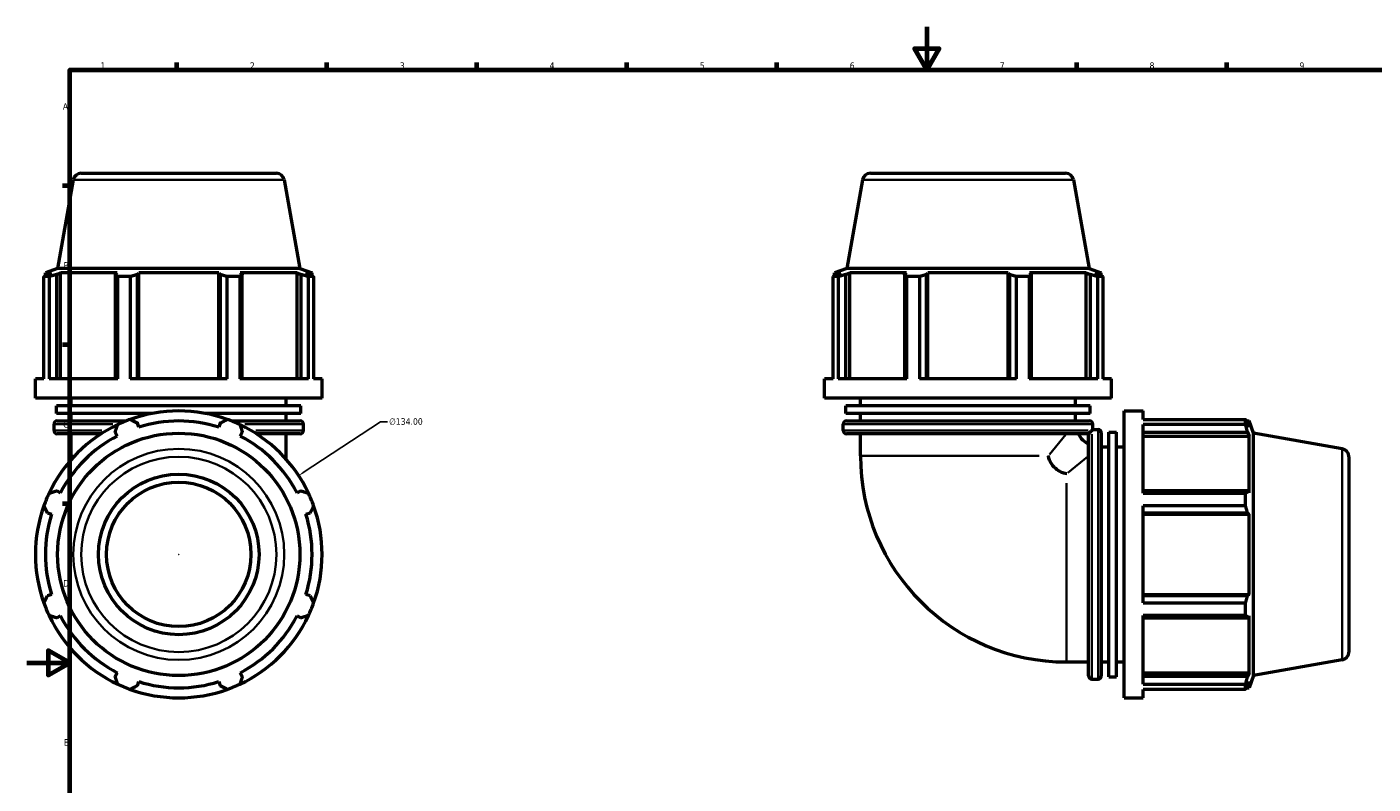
# Model space of a CAD drawing. Header units: millimetres. Extents: x 0 to 1131, y -545 to 1026.
# Tile 4 of 7: x 0 to 629, y 240 to 594. Entities that reach past the tile are written whole.
import ezdxf

# ---------------------------------------------------------------- set-up
doc = ezdxf.new("R2010")
doc.units = ezdxf.units.MM
for name, color, linetype, lineweight in [('Border (ANSI)', 7, 'Continuous', 70), ('Dimension (ANSI)', 7, 'Continuous', 25), ('Visible (ANSI)', 7, 'Continuous', 50), ('Visible Narrow (ANSI)', 7, 'Continuous', 35)]:
    doc.layers.add(name, color=color, linetype=linetype, lineweight=lineweight)
doc.styles.add('Note Text (ANSI)', font='tahoma.ttf')
doc.dimstyles.new('Default - mm (ANSI)', dxfattribs={"dimtxt": 3.048, "dimasz": 2.5, "dimexe": 3.175, "dimexo": 1.6002, "dimgap": 0.8, "dimtad": 0, "dimtoh": 1, "dimrnd": 1e-08, "dimzin": 4, "dimdsep": 46, "dimtxsty": 'Note Text (ANSI)', "dimcen": 0.09, "dimdle": 10, "dimclrd": 256, "dimclre": 256, "dimclrt": 256, "dimadec": 1, "dimazin": 1, "dimtfac": 1, "dimtofl": 0, "dimtmove": 0, "dimatfit": 3, "dimfxl": 1, "dimtolj": 1, "dimtzin": 4, "dimlwd": -1, "dimlwe": -1, "dimarcsym": 0})

# ---------------------------------------------------------------- blocks, each defined once
blk = doc.blocks.new('Borders Default Border')
at = {"layer": 'Border (ANSI)'}
for p, q in [((70.08, 574), (70.08, 577.45)), ((140.17, 574), (140.17, 577.45)), ((210.25, 574), (210.25, 577.45)), ((280.33, 574), (280.33, 577.45)), ((350.42, 574), (350.42, 577.45)), ((490.58, 574), (490.58, 577.45)), ((560.67, 574), (560.67, 577.45)), ((20, 519.75), (16.55, 519.75)), ((20, 445.5), (16.55, 445.5)), ((20, 371.25), (16.55, 371.25))]:
    blk.add_line(p, q, dxfattribs=at)
at = {"layer": 'Border (ANSI)', "flags": 128}
for points in [[(420.5, 594), (420.5, 574), (414.73, 584), (426.27, 584), (420.5, 574)], [(20, 20), (20, 574), (821, 574), (821, 20), (20, 20)], [(0, 297), (20, 297), (10, 302.77), (10, 291.23), (20, 297)]]:
    blk.add_lwpolyline(points, dxfattribs=at)
at = {"layer": 'Border (ANSI)', "char_height": 3.05, "attachment_point": 7, "style": 'Note Text (ANSI)'}
for s, insert in [('1', (34.35, 574.4)), ('2', (104.2, 574.4)), ('3', (174.26, 574.34)), ('4', (244.23, 574.4)), ('5', (314.48, 574.34)), ('6', (384.49, 574.34)), ('7', (454.6, 574.4)), ('8', (524.63, 574.33)), ('9', (594.7, 574.34)), ('A', (16.78, 555.35)), ('B', (17.15, 481.1)), ('C', (16.95, 406.8)), ('D', (16.96, 332.6)), ('E', (17.21, 258.35))]:
    blk.add_mtext(s, dxfattribs=dict(at, insert=insert))
blk = doc.blocks.new('*D13')
at = {"layer": 'Defpoints', "color": 0, "transparency": 16777216}
for p in [(126.96, 384.46), (14.96, 310.89)]:
    blk.add_point(p, dxfattribs=at)
at = {"layer": 'Dimension (ANSI)', "transparency": 16777216}
for p, q in [((165.25, 409.62), (129.05, 385.84)), ((168.47, 409.62), (165.25, 409.62)), ((70.87, 347.68), (71.05, 347.68)), ((70.96, 347.59), (70.96, 347.77))]:
    blk.add_line(p, q, dxfattribs=at)
blk.add_arc((70.96, 347.68), 67, 30.58556, 113.83959, dxfattribs=at)
blk.add_solid([(128.82, 386.18), (129.28, 385.49), (126.96, 384.46)], dxfattribs=at)
at = {"layer": 'Dimension (ANSI)', "transparency": 16777216, "insert": (169.27, 411.26), "char_height": 3.048, "attachment_point": 1, "style": 'Note Text (ANSI)'}
blk.add_mtext('\\A1;∅134.00', dxfattribs=at)

msp = doc.modelspace()

# ---------------------------------------------------------------- linework, layer by layer
at = {"layer": 'Visible (ANSI)'}
for p, q in [((21.6621, 522.5786), (14.362, 481.1774)), ((25.3552, 525.6774), (116.5619, 525.6774)), ((120.2549, 522.5786), (127.5551, 481.1774)), ((390.4848, 522.5786), (383.1847, 481.1774)), ((394.1778, 525.6774), (485.3846, 525.6774)), ((489.0776, 522.5786), (496.3778, 481.1774)), ((14.362, 481.1774), (8.6485, 479.0978)), ((11.5324, 479.0978), (8.6485, 479.0978)), ((8.6485, 477.8158), (8.6485, 479.0978)), ((11.5324, 479.0978), (9.6155, 478.3663)), ((13.906, 478.3663), (15.6889, 479.0978)), ((13.906, 429.5907), (13.906, 478.3663)), ((127.5551, 481.1774), (14.362, 481.1774)), ((42.187, 479.0978), (15.6889, 479.0978)), ((15.6889, 429.5907), (15.6889, 479.0978)), ((42.187, 479.0978), (41.2589, 478.3663)), ((41.2589, 478.3663), (41.2589, 429.5907)), ((51.6171, 478.3663), (52.2216, 479.0978)), ((51.6171, 429.5907), (51.6171, 478.3663)), ((89.6955, 479.0978), (52.2216, 479.0978)), ((52.2216, 429.5907), (52.2216, 479.0978)), ((89.6955, 479.0978), (90.2999, 478.3663)), ((89.6955, 429.5907), (89.6955, 479.0978)), ((90.2999, 478.3663), (90.2999, 429.5907)), ((100.6582, 478.3663), (99.7301, 479.0978)), ((126.2282, 479.0978), (99.7301, 479.0978)), ((100.6582, 429.5907), (100.6582, 478.3663)), ((126.2282, 479.0978), (128.0111, 478.3663)), ((126.2282, 429.5907), (126.2282, 479.0978)), ((127.5551, 481.1774), (133.2685, 479.0978)), ((128.0111, 478.3663), (128.0111, 429.5907)), ((132.3016, 478.3663), (130.3846, 479.0978)), ((133.2685, 479.0978), (130.3846, 479.0978)), ((133.2685, 477.8158), (133.2685, 479.0978)), ((383.1847, 481.1774), (377.4712, 479.0978)), ((380.3551, 479.0978), (377.4712, 479.0978)), ((377.4712, 477.8158), (377.4712, 479.0978)), ((380.3551, 479.0978), (378.4381, 478.3663)), ((382.7287, 478.3663), (384.5116, 479.0978)), ((382.7287, 429.5907), (382.7287, 478.3663)), ((496.3778, 481.1774), (383.1847, 481.1774)), ((384.5116, 429.5907), (384.5116, 479.0978)), ((411.0097, 479.0978), (384.5116, 479.0978)), ((411.0097, 479.0978), (410.0815, 478.3663)), ((410.0815, 478.3663), (410.0815, 429.5907)), ((420.4398, 478.3663), (421.0442, 479.0978)), ((420.4398, 429.5907), (420.4398, 478.3663)), ((458.5182, 479.0978), (421.0442, 479.0978)), ((421.0442, 429.5907), (421.0442, 479.0978)), ((458.5182, 479.0978), (459.1226, 478.3663)), ((458.5182, 429.5907), (458.5182, 479.0978)), ((459.1226, 478.3663), (459.1226, 429.5907)), ((469.4809, 478.3663), (468.5528, 479.0978)), ((495.0509, 479.0978), (468.5528, 479.0978)), ((469.4809, 429.5907), (469.4809, 478.3663)), ((495.0509, 479.0978), (496.8338, 478.3663)), ((495.0509, 429.5907), (495.0509, 479.0978)), ((496.3778, 481.1774), (502.0912, 479.0978)), ((496.8338, 478.3663), (496.8338, 429.5907)), ((501.1243, 478.3663), (499.2073, 479.0978)), ((502.0912, 479.0978), (499.2073, 479.0978)), ((502.0912, 477.8158), (502.0912, 479.0978)), ((10.3391, 477.3908), (7.9164, 477.3908)), ((7.9164, 429.5907), (7.9164, 477.3908)), ((10.3391, 477.3908), (10.3391, 429.5907)), ((48.2719, 477.3908), (42.4228, 477.3908)), ((42.4228, 429.5907), (42.4228, 477.3908)), ((48.2719, 477.3908), (48.2719, 429.5907)), ((99.4942, 477.3908), (93.6452, 477.3908)), ((93.6452, 429.5907), (93.6452, 477.3908)), ((99.4942, 477.3908), (99.4942, 429.5907)), ((134.0007, 477.3908), (131.578, 477.3908)), ((131.578, 429.5907), (131.578, 477.3908)), ((134.0007, 477.3908), (134.0007, 429.5907)), ((379.1618, 477.3908), (376.739, 477.3908)), ((376.739, 429.5907), (376.739, 477.3908)), ((379.1618, 477.3908), (379.1618, 429.5907)), ((417.0946, 477.3908), (411.2455, 477.3908)), ((411.2455, 429.5907), (411.2455, 477.3908)), ((417.0946, 477.3908), (417.0946, 429.5907)), ((468.3169, 477.3908), (462.4678, 477.3908)), ((462.4678, 429.5907), (462.4678, 477.3908)), ((468.3169, 477.3908), (468.3169, 429.5907)), ((502.8234, 477.3908), (500.4006, 477.3908)), ((500.4006, 429.5907), (500.4006, 477.3908)), ((502.8234, 477.3908), (502.8234, 429.5907)), ((7.9164, 429.5907), (3.9585, 429.5907)), ((3.9585, 420.6574), (3.9585, 429.5907)), ((42.4228, 429.5907), (10.3391, 429.5907)), ((93.6452, 429.5907), (48.2719, 429.5907)), ((131.578, 429.5907), (99.4942, 429.5907)), ((137.9585, 429.5907), (134.0007, 429.5907)), ((137.9585, 420.6574), (137.9585, 429.5907)), ((376.739, 429.5907), (372.7812, 429.5907)), ((372.7812, 420.6574), (372.7812, 429.5907)), ((411.2455, 429.5907), (379.1618, 429.5907)), ((462.4678, 429.5907), (417.0946, 429.5907)), ((500.4006, 429.5907), (468.3169, 429.5907)), ((506.7812, 429.5907), (502.8234, 429.5907)), ((506.7812, 420.6574), (506.7812, 429.5907)), ((137.9585, 420.6574), (3.9585, 420.6574)), ((128.0827, 417.0974), (13.8343, 417.0974)), ((13.8343, 413.5374), (13.8343, 417.0974)), ((20.7085, 417.0974), (20.7085, 420.6574)), ((121.2085, 417.0974), (121.2085, 420.6574)), ((128.0827, 413.5374), (128.0827, 417.0974)), ((506.7812, 420.6574), (372.7812, 420.6574)), ((496.9054, 417.0974), (382.657, 417.0974)), ((382.657, 413.5374), (382.657, 417.0974)), ((389.5312, 417.0974), (389.5312, 420.6574)), ((490.0312, 417.0974), (490.0312, 420.6574)), ((496.9054, 413.5374), (496.9054, 417.0974)), ((58.6516, 413.5374), (13.8343, 413.5374)), ((14.1685, 409.9774), (46.3068, 409.9774)), ((20.7085, 409.9774), (20.7085, 413.5374)), ((52.2216, 407.1035), (51.6171, 409.0204)), ((128.0827, 413.5374), (83.2655, 413.5374)), ((90.2999, 409.0204), (89.6955, 407.1035)), ((95.6103, 409.9774), (127.7485, 409.9774)), ((121.2085, 409.9774), (121.2085, 413.5374)), ((496.9054, 413.5374), (382.657, 413.5374)), ((382.9912, 409.9774), (496.5712, 409.9774)), ((389.5312, 409.9774), (389.5312, 413.5374)), ((490.0312, 409.9774), (490.0312, 413.5374)), ((512.7612, 280.6774), (512.7612, 414.6774)), ((512.7612, 414.6774), (521.6946, 414.6774)), ((521.6946, 410.7196), (521.6946, 414.6774)), ((521.6946, 410.7196), (569.4947, 410.7196)), ((569.4947, 408.2968), (569.4947, 410.7196)), ((569.9197, 409.9874), (571.2017, 409.9874)), ((571.2017, 407.1035), (570.4701, 409.0204)), ((573.2812, 404.2739), (571.2017, 409.9874)), ((571.2017, 407.1035), (571.2017, 409.9874)), ((12.6685, 405.544), (12.6685, 408.4774)), ((34.7398, 404.044), (14.1685, 404.044)), ((20.7085, 393.6774), (20.7085, 404.044)), ((41.2589, 404.7299), (42.187, 402.947)), ((99.7301, 402.947), (100.6582, 404.7299)), ((127.7485, 404.044), (107.1773, 404.044)), ((121.2085, 393.6774), (121.2085, 404.044)), ((129.2485, 405.544), (129.2485, 408.4774)), ((381.4912, 405.544), (381.4912, 408.4774)), ((496.1479, 404.044), (382.9912, 404.044)), ((389.5312, 393.6774), (389.5312, 404.044)), ((496.1479, 290.8874), (496.1479, 404.044)), ((497.6479, 405.544), (498.0712, 405.9674)), ((498.0712, 405.9674), (498.0712, 408.4774)), ((498.0712, 405.9674), (500.5812, 405.9674)), ((502.0812, 404.4674), (502.0812, 290.8874)), ((505.6412, 290.5532), (505.6412, 404.8016)), ((505.6412, 404.8016), (509.2012, 404.8016)), ((509.2012, 290.5532), (509.2012, 404.8016)), ((521.6946, 376.2131), (521.6946, 408.2968)), ((569.4947, 408.2968), (521.6946, 408.2968)), ((521.6946, 404.7299), (570.4701, 404.7299)), ((521.6946, 402.947), (571.2017, 402.947)), ((570.4701, 404.7299), (571.2017, 402.947)), ((571.2017, 376.4489), (571.2017, 402.947)), ((573.2812, 291.0808), (573.2812, 404.2739)), ((614.6824, 396.9738), (573.2812, 404.2739)), ((502.0812, 397.9274), (505.6412, 397.9274)), ((509.2012, 397.9274), (512.7612, 397.9274)), ((20.7085, 393.6774), (20.7085, 391.9937)), ((121.2085, 391.9937), (121.2085, 393.6774)), ((617.7812, 393.2807), (617.7812, 302.074)), ((15.6889, 376.4489), (13.906, 377.377)), ((128.0111, 377.377), (126.2282, 376.4489)), ((570.4701, 377.377), (521.6946, 377.377)), ((521.6946, 376.2131), (569.4947, 376.2131)), ((569.4947, 370.364), (569.4947, 376.2131)), ((571.2017, 376.4489), (570.4701, 377.377)), ((9.6155, 367.0188), (11.5324, 366.4143)), ((130.3846, 366.4143), (132.3016, 367.0188)), ((521.6946, 324.9908), (521.6946, 370.364)), ((569.4947, 370.364), (521.6946, 370.364)), ((521.6946, 367.0188), (570.4701, 367.0188)), ((521.6946, 366.4143), (571.2017, 366.4143)), ((570.4701, 367.0188), (571.2017, 366.4143)), ((571.2017, 328.9404), (571.2017, 366.4143)), ((11.5324, 328.9404), (9.6155, 328.336)), ((132.3016, 328.336), (130.3846, 328.9404)), ((521.6946, 328.9404), (571.2017, 328.9404)), ((570.4701, 328.336), (521.6946, 328.336)), ((571.2017, 328.9404), (570.4701, 328.336)), ((521.6946, 324.9908), (569.4947, 324.9908)), ((569.4947, 319.1417), (569.4947, 324.9908)), ((13.906, 317.9777), (15.6889, 318.9058)), ((126.2282, 318.9058), (128.0111, 317.9777)), ((521.6946, 287.058), (521.6946, 319.1417)), ((569.4947, 319.1417), (521.6946, 319.1417)), ((521.6946, 317.9777), (570.4701, 317.9777)), ((570.4701, 317.9777), (571.2017, 318.9058)), ((571.2017, 292.4077), (571.2017, 318.9058)), ((485.7812, 297.4274), (496.1479, 297.4274)), ((502.0812, 297.4274), (505.6412, 297.4274)), ((509.2012, 297.4274), (512.7612, 297.4274)), ((614.6824, 298.381), (573.2812, 291.0808)), ((42.187, 292.4077), (41.2589, 290.6248)), ((100.6582, 290.6248), (99.7301, 292.4077)), ((497.6479, 289.3874), (500.5812, 289.3874)), ((505.6412, 290.5532), (509.2012, 290.5532)), ((521.6946, 292.4077), (571.2017, 292.4077)), ((570.4701, 290.6248), (521.6946, 290.6248)), ((571.2017, 292.4077), (570.4701, 290.6248)), ((573.2812, 291.0808), (571.2017, 285.3674)), ((51.6171, 286.3343), (52.2216, 288.2513)), ((89.6955, 288.2513), (90.2999, 286.3343)), ((521.6946, 287.058), (569.4947, 287.058)), ((521.6946, 280.6774), (521.6946, 284.6352)), ((569.4947, 284.6352), (521.6946, 284.6352)), ((569.4947, 284.6352), (569.4947, 287.058)), ((569.9197, 285.3674), (571.2017, 285.3674)), ((570.4701, 286.3343), (571.2017, 288.2513)), ((571.2017, 285.3674), (571.2017, 288.2513)), ((512.7612, 280.6774), (521.6946, 280.6774))]:
    msp.add_line(p, q, dxfattribs=at)
for radius in [56.5966, 37.5, 33.75]:
    msp.add_circle((70.9585, 347.6774), radius, dxfattribs=at)
for centre, radius, start, end in [((25.3552, 521.9274), 3.75, 90, 170), ((116.5619, 521.9274), 3.75, 10, 90), ((394.1778, 521.9274), 3.75, 90, 170), ((485.3846, 521.9274), 3.75, 10, 90), ((14.1685, 408.4774), 1.5, 90, 180), ((70.9585, 347.6774), 67, 109.791984, 115.208016), ((70.9585, 347.6774), 67, 70.208016, 109.791984), ((70.9585, 347.6774), 62.31, 72.5, 107.5), ((70.9585, 347.6774), 67, 64.791984, 70.208016), ((127.7485, 408.4774), 1.5, 0, 90), ((382.9912, 408.4774), 1.5, 90, 180), ((496.5712, 408.4774), 1.5, 0, 90), ((70.9585, 347.6774), 67, 115.208016, 154.791984), ((14.1685, 405.544), 1.5, 180, 270), ((70.9585, 347.6774), 62.31, 117.5, 152.5), ((70.9585, 347.6774), 67, 25.208016, 64.791984), ((70.9585, 347.6774), 62.31, 27.5, 62.5), ((127.7485, 405.544), 1.5, 270, 0), ((382.9912, 405.544), 1.5, 180, 270), ((501.2812, 409.1774), 11.25, 207.1483713, 242.8516287), ((500.5812, 404.4674), 1.5, 0, 90), ((614.0312, 393.2807), 3.75, 0, 80), ((485.7812, 393.6774), 96.25, 180, 270), ((70.9585, 347.6774), 67, 154.791984, 160.208016), ((70.9585, 347.6774), 67, 19.791984, 25.208016), ((70.9585, 347.6774), 67, 160.208016, 199.791984), ((70.9585, 347.6774), 62.31, 162.5, 197.5), ((70.9585, 347.6774), 62.31, 342.5, 17.5), ((70.9585, 347.6774), 67, 340.208016, 19.791984), ((70.9585, 347.6774), 67, 199.791984, 205.208016), ((70.9585, 347.6774), 67, 334.791984, 340.208016), ((70.9585, 347.6774), 67, 205.208016, 244.791984), ((70.9585, 347.6774), 62.31, 207.5, 242.5), ((70.9585, 347.6774), 67, 295.208016, 334.791984), ((70.9585, 347.6774), 62.31, 297.5, 332.5), ((614.0312, 302.074), 3.75, 280, 0), ((497.6479, 290.8874), 1.5, 180, 270), ((500.5812, 290.8874), 1.5, 270, 0), ((70.9585, 347.6774), 67, 244.791984, 250.208016), ((70.9585, 347.6774), 67, 250.208016, 289.791984), ((70.9585, 347.6774), 62.31, 252.5, 287.5), ((70.9585, 347.6774), 67, 289.791984, 295.208016)]:
    msp.add_arc(centre, radius, start, end, dxfattribs=at)
for points, weights in [([(7.9164, 477.3908), (8.7832, 477.8981), (9.6155, 478.3663)], [1, 1.00182670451, 1.00283743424]), ([(13.906, 478.3663), (12.159, 477.8981), (10.3391, 477.3908)], [1.00283743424, 1.00182670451, 1]), ([(42.4228, 477.3908), (41.829, 477.8981), (41.2589, 478.3663)], [1, 1.00182670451, 1.00283743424]), ([(51.6171, 478.3663), (49.9787, 477.8981), (48.2719, 477.3908)], [1.00283743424, 1.00182670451, 1]), ([(93.6452, 477.3908), (91.9384, 477.8981), (90.2999, 478.3663)], [1, 1.00182670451, 1.00283743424]), ([(100.6582, 478.3663), (100.0881, 477.8981), (99.4942, 477.3908)], [1.00283743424, 1.00182670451, 1]), ([(131.578, 477.3908), (129.7581, 477.8981), (128.0111, 478.3663)], [1, 1.00182670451, 1.00283743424]), ([(132.3016, 478.3663), (133.1338, 477.8981), (134.0007, 477.3908)], [1.00283743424, 1.00182670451, 1]), ([(376.739, 477.3908), (377.6059, 477.8981), (378.4381, 478.3663)], [1, 1.00182670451, 1.00283743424]), ([(382.7287, 478.3663), (380.9816, 477.8981), (379.1618, 477.3908)], [1.00283743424, 1.00182670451, 1]), ([(411.2455, 477.3908), (410.6517, 477.8981), (410.0815, 478.3663)], [1, 1.00182670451, 1.00283743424]), ([(420.4398, 478.3663), (418.8013, 477.8981), (417.0946, 477.3908)], [1.00283743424, 1.00182670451, 1]), ([(462.4678, 477.3908), (460.7611, 477.8981), (459.1226, 478.3663)], [1, 1.00182670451, 1.00283743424]), ([(469.4809, 478.3663), (468.9108, 477.8981), (468.3169, 477.3908)], [1.00283743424, 1.00182670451, 1]), ([(500.4006, 477.3908), (498.5808, 477.8981), (496.8338, 478.3663)], [1, 1.00182670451, 1.00283743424]), ([(501.1243, 478.3663), (501.9565, 477.8981), (502.8234, 477.3908)], [1.00283743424, 1.00182670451, 1]), ([(48.2719, 410.7196), (49.9787, 409.8527), (51.6171, 409.0204)], [1, 1.00182670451, 1.00283743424]), ([(90.2999, 409.0204), (91.9384, 409.8527), (93.6452, 410.7196)], [1.00283743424, 1.00182670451, 1]), ([(569.4947, 410.7196), (570.0019, 409.8527), (570.4701, 409.0204)], [1, 1.00182670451, 1.00283743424]), ([(41.2589, 404.7299), (41.829, 406.477), (42.4228, 408.2968)], [1.00283743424, 1.00182670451, 1]), ([(99.4942, 408.2968), (100.0881, 406.477), (100.6582, 404.7299)], [1, 1.00182670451, 1.00283743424]), ([(570.4701, 404.7299), (570.0019, 406.477), (569.4947, 408.2968)], [1.00283743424, 1.00182670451, 1]), ([(10.3391, 376.2131), (12.159, 376.8069), (13.906, 377.377)], [1, 1.00182670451, 1.00283743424]), ([(128.0111, 377.377), (129.7581, 376.8069), (131.578, 376.2131)], [1.00283743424, 1.00182670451, 1]), ([(569.4947, 376.2131), (570.0019, 376.8069), (570.4701, 377.377)], [1, 1.00182670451, 1.00283743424]), ([(9.6155, 367.0188), (8.7832, 368.6572), (7.9164, 370.364)], [1.00283743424, 1.00182670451, 1]), ([(134.0007, 370.364), (133.1338, 368.6572), (132.3016, 367.0188)], [1, 1.00182670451, 1.00283743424]), ([(570.4701, 367.0188), (570.0019, 368.6572), (569.4947, 370.364)], [1.00283743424, 1.00182670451, 1]), ([(7.9164, 324.9908), (8.7832, 326.6975), (9.6155, 328.336)], [1, 1.00182670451, 1.00283743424]), ([(132.3016, 328.336), (133.1338, 326.6975), (134.0007, 324.9908)], [1.00283743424, 1.00182670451, 1]), ([(569.4947, 324.9908), (570.0019, 326.6975), (570.4701, 328.336)], [1, 1.00182670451, 1.00283743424]), ([(13.906, 317.9777), (12.159, 318.5478), (10.3391, 319.1417)], [1.00283743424, 1.00182670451, 1]), ([(131.578, 319.1417), (129.7581, 318.5478), (128.0111, 317.9777)], [1, 1.00182670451, 1.00283743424]), ([(570.4701, 317.9777), (570.0019, 318.5478), (569.4947, 319.1417)], [1.00283743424, 1.00182670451, 1]), ([(42.4228, 287.058), (41.829, 288.8778), (41.2589, 290.6248)], [1, 1.00182670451, 1.00283743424]), ([(100.6582, 290.6248), (100.0881, 288.8778), (99.4942, 287.058)], [1.00283743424, 1.00182670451, 1]), ([(569.4947, 287.058), (570.0019, 288.8778), (570.4701, 290.6248)], [1, 1.00182670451, 1.00283743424]), ([(51.6171, 286.3343), (49.9787, 285.5021), (48.2719, 284.6352)], [1.00283743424, 1.00182670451, 1]), ([(93.6452, 284.6352), (91.9384, 285.5021), (90.2999, 286.3343)], [1, 1.00182670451, 1.00283743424]), ([(570.4701, 286.3343), (570.0019, 285.5021), (569.4947, 284.6352)], [1.00283743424, 1.00182670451, 1])]:
    msp.add_rational_spline(points, weights, degree=2, dxfattribs=at)
for points, knots in [([(497.6479, 405.544), (497.5038, 405.3999), (497.3325, 405.2287), (497.0932, 404.9894), (496.972, 404.8681), (496.7942, 404.6903), (496.7547, 404.6509), (496.6879, 404.5841), (496.6618, 404.558), (496.6145, 404.5106), (496.5946, 404.4908), (496.5559, 404.452), (496.5382, 404.4344), (496.5002, 404.3963), (496.4812, 404.3774), (496.4347, 404.3308), (496.4101, 404.3063), (496.3441, 404.2403), (496.3101, 404.2062), (496.1998, 404.0959), (496.1655, 404.0617), (496.1495, 404.0457), (496.1479, 404.044), (496.1479, 404.044)], [1.05906136, 1.05906136, 1.05906136, 1.05906136, 1.47761417, 1.47761417, 1.63862516, 1.63862516, 1.67488919, 1.67488919, 1.69458063, 1.69458063, 1.70848885, 1.70848885, 1.72163575, 1.72163575, 1.73880093, 1.73880093, 1.77014491, 1.77014491, 1.84540484, 1.84540484, 2.10033601, 2.10033601, 2.18438844, 2.18438844, 2.18438844, 2.18438844]), ([(485.7812, 385.2627), (485.7762, 385.2637), (485.7712, 385.2647), (484.9941, 385.4186), (484.236, 385.6538), (482.8059, 386.2801), (482.1383, 386.6616), (480.4824, 387.868), (479.6001, 388.7993), (478.1458, 391.0345), (477.6348, 392.3232), (477.3686, 393.6673), (477.3676, 393.6724), (477.3666, 393.6774)], [-0.00156896, -0.00156896, -0.00156896, -0.00156896, 0, 0, 0.24160472, 0.24160472, 0.47336373, 0.47336373, 0.85770491, 0.85770491, 1.27639301, 1.27639301, 1.27796056, 1.27796056, 1.27796056, 1.27796056])]:
    msp.add_open_spline(points, degree=3, knots=knots, dxfattribs=at)
at = {"layer": 'Visible Narrow (ANSI)'}
for p, q in [((119.648, 522.5786), (22.2691, 522.5786)), ((488.4707, 522.5786), (391.0917, 522.5786)), ((12.7347, 405.544), (34.9636, 405.544)), ((40.1283, 408.4774), (12.7514, 408.4774)), ((129.1656, 408.4774), (101.7888, 408.4774)), ((106.9535, 405.544), (129.1824, 405.544)), ((382.1549, 405.544), (495.9338, 405.544)), ((497.3536, 408.4774), (382.2089, 408.4774)), ((477.8861, 394.3132), (485.5154, 403.6505)), ((497.6479, 403.83), (497.6479, 290.0511)), ((500.5812, 290.105), (500.5812, 405.2497)), ((614.6824, 298.9879), (614.6824, 396.3669)), ((22.096, 393.6774), (20.7124, 393.6774)), ((121.2047, 393.6774), (119.8211, 393.6774)), ((473.0739, 393.6774), (389.8973, 393.6774)), ((495.7544, 393.4115), (486.417, 385.7823)), ((485.7812, 297.7935), (485.7812, 380.97))]:
    msp.add_line(p, q, dxfattribs=at)
for radius in [49.2964, 45.6034]:
    msp.add_circle((70.9585, 347.6774), radius, dxfattribs=at)

# ---------------------------------------------------------------- block references
msp.add_blockref('Borders Default Border', (0, 0))

# ---------------------------------------------------------------- dimensions: what is measured, and where the dimension line sits
at = {"layer": 'Dimension (ANSI)'}
dim = msp.add_diameter_dim_2p(p1=(14.9599, 310.8922), p2=(126.9572, 384.4626), dimstyle='Default - mm (ANSI)', override={"dimtih": 1, "dimdec": 2, "dimlfac": 1, "dimtp": 0, "dimtm": 0, "dimtdec": 2}, dxfattribs=at)
dim.commit()
dim.dimension.update_dxf_attribs({"geometry": '*D13', "text_midpoint": (177.1127, 409.6182), "dimtype": 163})

doc.saveas('drawing.dxf')
